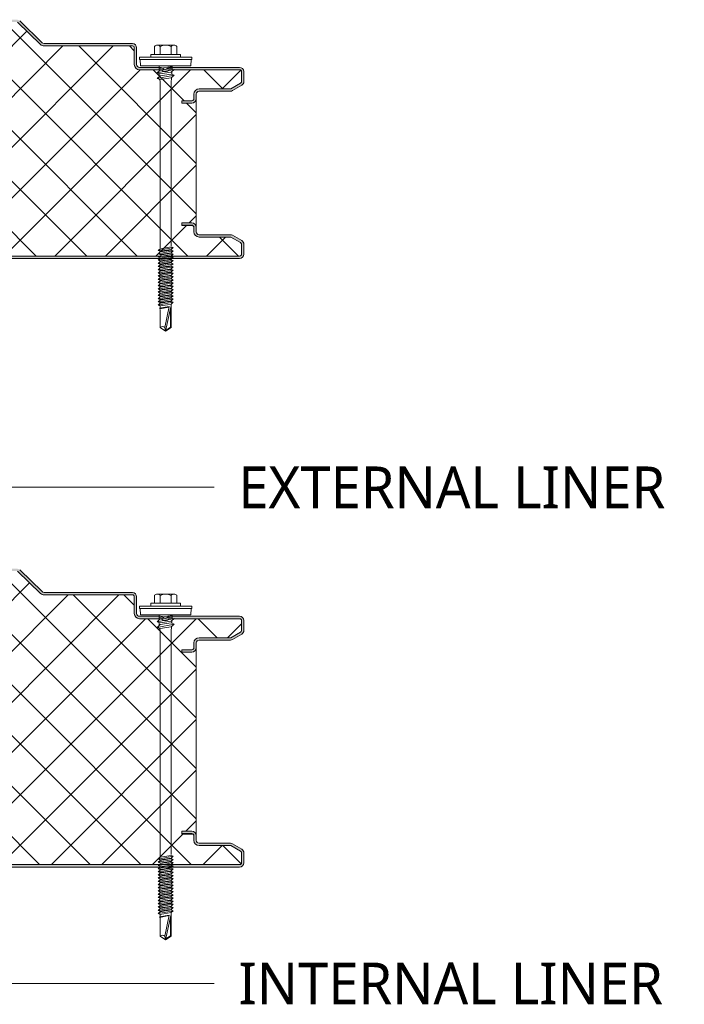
# Model space of a CAD drawing. Header units: millimetres. Extents: x 4895 to 13107, y -1689 to 6634.
# Tile 6 of 9: x 5941 to 6220, y 5830 to 6243. Entities that reach past the tile are written whole.
import ezdxf

# ---------------------------------------------------------------- set-up
doc = ezdxf.new("R2010")
doc.units = ezdxf.units.MM
doc.layers.add('A-DETL-GENF', color=92, linetype='Continuous', lineweight=13)
doc.layers.add('G-ANNO-TEXT', color=231, linetype='Continuous', lineweight=9)
doc.styles.add('Yu Gothic_1', font='Yu Gothic.ttf', dxfattribs={"height": 17.5})

# ---------------------------------------------------------------- blocks, each defined once
blk = doc.blocks.new('HFX 1000 - FINELINE - FLAT - HFX 1000 100mm - FINELINE - FLAT-4474040-JOINT 10')
at = {"layer": 'A-DETL-GENF'}
h = blk.add_hatch(color=256, dxfattribs=at)
h.paths.add_polyline_path([(996.2, 0), (996.67, 0.06), (997.1, 0.24), (997.48, 0.53), (997.81, 1.03), (997.94, 1.33), (998, 1.8), (998, 5.96), (997.9, 6.53), (997.76, 6.86), (997.48, 7.23), (997, 7.58), (993.22, 9.76), (992.72, 9.95), (992.32, 10), (978.89, 10.04), (978.6, 10.16), (978.35, 10.35), (978.1, 10.75), (978.04, 10.89), (978, 11.2), (977.95, 13.59), (977.88, 13.8), (977.76, 14.1), (977.48, 14.47), (977.1, 14.76), (976.67, 14.94), (976.2, 15), (972, 15), (972, 14), (976.41, 13.97), (976.77, 13.76), (976.98, 13.41), (977, 13.06), (977, 11.18), (977.08, 10.63), (977.37, 10.01), (977.65, 9.64), (978.1, 9.29), (978.63, 9.07), (979.2, 9), (992.54, 9), (996.77, 6.53), (996.98, 6.17), (997, 5.96), (996.98, 1.59), (996.77, 1.23), (996.41, 1.03), (996.2, 1), (1.59, 1.03), (1.23, 1.23), (1.03, 1.59), (1, 1.8), (1, 9.3), (0.87, 10.01), (0.71, 10.4), (0.36, 10.86), (-0.1, 11.21), (-0.63, 11.43), (-1.2, 11.5), (-20.41, 11.53), (-20.77, 11.73), (-20.97, 12.09), (-21, 12.3), (-20.97, 13.41), (-20.77, 13.77), (-20.41, 13.97), (-20.2, 14), (-16, 14), (-16, 15), (-20.41, 14.97), (-20.67, 14.94), (-21.1, 14.76), (-21.47, 14.47), (-21.76, 14.1), (-21.94, 13.67), (-22, 13.2), (-21.99, 12.21), (-21.9, 11.73), (-21.76, 11.4), (-21.47, 11.03), (-21, 10.7), (-20.67, 10.56), (-20.2, 10.5), (-0.89, 10.46), (-0.6, 10.34), (-0.24, 10.01), (-0.16, 9.9), (-0.04, 9.61), (0, 9.3), (0, 1.8), (0.1, 1.23), (0.24, 0.9), (0.53, 0.53), (1, 0.2), (1.33, 0.06), (1.8, 0), (992.72, 0)])
h.paths.add_polyline_path([(972, 65.19), (976.2, 65.19), (976.67, 65.26), (977.1, 65.44), (977.48, 65.72), (977.81, 66.22), (977.94, 66.53), (978, 66.99), (978.04, 69.31), (978.16, 69.59), (978.35, 69.84), (978.63, 70.05), (978.89, 70.15), (979.2, 70.19), (992.72, 70.25), (992.79, 70.26), (993.22, 70.44), (997.1, 72.67), (997.48, 72.96), (997.76, 73.33), (997.94, 73.77), (998, 74.62), (997.99, 78.51), (997.9, 78.96), (997.76, 79.29), (997.48, 79.67), (997, 79.99), (996.6, 80.14), (996.04, 80.19), (966.7, 80.16), (966.36, 80.06), (965.76, 79.67), (965.38, 79.4), (964.92, 79.33), (964.48, 79.48), (963.68, 80.04), (963.32, 80.16), (962.95, 80.19), (953.89, 80.24), (953.6, 80.36), (953.35, 80.55), (953.1, 80.94), (953.04, 81.08), (953, 81.39), (953, 88.39), (952.94, 88.86), (952.76, 89.29), (952.48, 89.67), (952, 89.99), (951.67, 90.13), (951.2, 90.19), (913.85, 90.23), (913.56, 90.35), (913.07, 90.77), (903.92, 99.68), (903.44, 100.01), (903.12, 100.14), (902.66, 100.19), (890.18, 100.14), (889.72, 99.97), (888.16, 99.19), (867.16, 99.19), (865.15, 100.14), (864.67, 100.19), (840.18, 100.14), (839.72, 99.97), (838.16, 99.19), (817.16, 99.19), (815.15, 100.14), (814.67, 100.19), (790.18, 100.14), (789.72, 99.97), (788.16, 99.19), (767.16, 99.19), (765.15, 100.14), (764.67, 100.19), (740.18, 100.14), (739.72, 99.97), (738.16, 99.19), (717.16, 99.19), (715.15, 100.14), (714.67, 100.19), (690.18, 100.14), (689.72, 99.97), (688.16, 99.19), (667.16, 99.19), (665.15, 100.14), (664.67, 100.19), (640.18, 100.14), (639.72, 99.97), (638.16, 99.19), (617.16, 99.19), (615.15, 100.14), (614.67, 100.19), (590.18, 100.14), (589.72, 99.97), (588.16, 99.19), (567.16, 99.19), (565.15, 100.14), (564.67, 100.19), (540.18, 100.14), (539.72, 99.97), (538.16, 99.19), (517.16, 99.19), (515.15, 100.14), (514.67, 100.19), (490.18, 100.14), (489.72, 99.97), (488.16, 99.19), (467.16, 99.19), (465.15, 100.14), (464.67, 100.19), (440.18, 100.14), (439.72, 99.97), (438.16, 99.19), (417.16, 99.19), (415.15, 100.14), (414.67, 100.19), (390.18, 100.14), (389.72, 99.97), (388.16, 99.19), (367.16, 99.19), (365.15, 100.14), (364.67, 100.19), (340.18, 100.14), (339.72, 99.97), (338.16, 99.19), (317.16, 99.19), (315.15, 100.14), (314.67, 100.19), (290.18, 100.14), (289.72, 99.97), (288.16, 99.19), (267.16, 99.19), (265.15, 100.14), (264.67, 100.19), (240.18, 100.14), (239.72, 99.97), (238.16, 99.19), (217.16, 99.19), (215.15, 100.14), (214.67, 100.19), (190.18, 100.14), (189.72, 99.97), (188.16, 99.19), (167.16, 99.19), (165.15, 100.14), (164.67, 100.19), (140.18, 100.14), (139.72, 99.97), (138.16, 99.19), (117.16, 99.19), (115.15, 100.14), (114.67, 100.19), (90.18, 100.14), (89.72, 99.97), (88.16, 99.19), (67.16, 99.19), (65.15, 100.14), (64.67, 100.19), (40.18, 100.14), (39.72, 99.97), (38.16, 99.19), (17.16, 99.19), (15.15, 100.14), (14.67, 100.19), (-9.82, 100.14), (-10.28, 99.97), (-11.84, 99.19), (-32.84, 99.19), (-34.85, 100.14), (-35.33, 100.19), (-47.33, 100.19), (-47.79, 100.14), (-48.22, 99.96), (-48.59, 99.68), (-55.75, 92.65), (-55.91, 92.31), (-55.99, 91.93), (-55.98, 91.56), (-55.88, 91.19), (-55.7, 90.86), (-55.44, 90.58), (-55.13, 90.37), (-54.54, 90.21), (-53.99, 90.19), (-26.2, 90.15), (-0.56, 82.27), (-0.33, 82.09), (-0.15, 81.85), (-0.04, 81.56), (0, 81.26), (-0.04, 71.08), (-0.16, 70.79), (-0.35, 70.55), (-0.6, 70.36), (-0.89, 70.24), (-1.2, 70.19), (-20.2, 70.19), (-20.67, 70.13), (-21.1, 69.95), (-21.47, 69.67), (-21.76, 69.29), (-21.94, 68.86), (-22, 68.39), (-22, 66.99), (-21.94, 66.53), (-21.76, 66.09), (-21.47, 65.72), (-21.1, 65.44), (-20.67, 65.26), (-20.2, 65.19), (-16, 65.19), (-16, 66.19), (-20.41, 66.22), (-20.77, 66.43), (-20.97, 66.79), (-21, 66.99), (-20.97, 68.6), (-20.77, 68.96), (-20.41, 69.17), (-20.2, 69.19), (-1.2, 69.19), (-0.63, 69.27), (-0.1, 69.49), (0.48, 70.01), (0.71, 70.29), (0.93, 70.83), (1, 71.39), (1, 81.26), (0.93, 81.83), (0.71, 82.36), (0.39, 82.79), (-0.05, 83.14), (-0.56, 83.37), (-26.2, 91.19), (-54.54, 91.21), (-54.82, 91.37), (-54.97, 91.62), (-54.99, 91.87), (-54.88, 92.14), (-54.67, 92.37), (-47.66, 99.19), (-35.07, 99.19), (-33.07, 98.19), (-11.6, 98.19), (-9.6, 99.19), (14.93, 99.19), (16.93, 98.19), (38.4, 98.19), (40.4, 99.19), (64.93, 99.19), (66.93, 98.19), (88.4, 98.19), (90.4, 99.19), (114.93, 99.19), (116.93, 98.19), (138.4, 98.19), (140.4, 99.19), (164.93, 99.19), (166.93, 98.19), (188.4, 98.19), (190.4, 99.19), (214.93, 99.19), (216.93, 98.19), (238.4, 98.19), (240.4, 99.19), (264.93, 99.19), (266.93, 98.19), (288.4, 98.19), (290.4, 99.19), (314.93, 99.19), (316.93, 98.19), (338.4, 98.19), (340.4, 99.19), (364.93, 99.19), (366.93, 98.19), (388.4, 98.19), (390.4, 99.19), (414.93, 99.19), (416.93, 98.19), (438.4, 98.19), (440.4, 99.19), (464.93, 99.19), (466.93, 98.19), (488.4, 98.19), (490.4, 99.19), (514.93, 99.19), (516.93, 98.19), (538.4, 98.19), (540.4, 99.19), (564.93, 99.19), (566.93, 98.19), (588.4, 98.19), (590.4, 99.19), (614.93, 99.19), (616.93, 98.19), (638.4, 98.19), (640.4, 99.19), (664.93, 99.19), (666.93, 98.19), (688.4, 98.19), (690.4, 99.19), (714.93, 99.19), (716.93, 98.19), (738.4, 98.19), (740.4, 99.19), (764.93, 99.19), (766.93, 98.19), (788.4, 98.19), (790.4, 99.19), (814.93, 99.19), (816.93, 98.19), (838.4, 98.19), (840.4, 99.19), (864.93, 99.19), (866.93, 98.19), (888.4, 98.19), (890.4, 99.19), (902.99, 99.19), (912.62, 89.82), (913.07, 89.48), (913.59, 89.27), (914.58, 89.19), (951.41, 89.17), (951.77, 88.96), (951.98, 88.6), (952, 88.39), (952, 81.39), (952.08, 80.83), (952.3, 80.29), (952.65, 79.84), (953.1, 79.49), (953.63, 79.27), (954.2, 79.19), (963.35, 79.19), (963.67, 78.83), (964.07, 78.56), (964.52, 78.39), (965, 78.33), (965.66, 78.45), (965.93, 78.56), (966.33, 78.83), (966.65, 79.19), (996.41, 79.17), (996.77, 78.96), (996.98, 78.6), (997, 78.39), (996.98, 74.03), (996.77, 73.67), (996.6, 73.54), (992.54, 71.19), (979.2, 71.19), (978.63, 71.12), (978.1, 70.9), (977.65, 70.55), (977.26, 70.01), (977.08, 69.56), (977, 68.99), (976.98, 66.79), (976.77, 66.43), (976.41, 66.22), (976.2, 66.19), (972, 66.19), (972, 65.26)])
h = blk.add_hatch(dxfattribs=at)
h.set_pattern_fill('FP_3', color=256, style=0, pattern_type=2)
h.set_pattern_definition([(45, (-5036.852, -6142.679), (-10.606602, 10.606602), []), (135, (-5036.852, -6142.679), (-10.606602, -10.606602), [])])
h.paths.add_polyline_path([(1.8, 1), (996.41, 1.03), (996.77, 1.23), (996.9, 1.4), (997, 1.8), (997, 5.96), (996.9, 6.36), (996.6, 6.65), (992.54, 9), (979.2, 9), (978.63, 9.07), (978.1, 9.29), (977.65, 9.64), (977.3, 10.1), (977.08, 10.63), (977, 11.2), (977, 13.07), (976.87, 13.44), (976.58, 13.71), (976.2, 13.8), (972, 13.8), (972, 15), (976.2, 15), (976.67, 14.94), (977.1, 14.76), (977.48, 14.47), (977.76, 14.1), (977.94, 13.67), (978, 13.2), (978, 66.99), (977.94, 66.53), (977.76, 66.09), (977.48, 65.72), (977.1, 65.44), (976.67, 65.26), (976.2, 65.19), (972, 65.19), (972, 66.19), (976.41, 66.22), (976.77, 66.43), (976.9, 66.59), (977, 66.99), (977, 68.99), (977.08, 69.56), (977.3, 70.09), (977.65, 70.55), (978.1, 70.9), (978.63, 71.12), (979.2, 71.19), (992.54, 71.19), (996.77, 73.67), (996.9, 73.83), (997, 74.23), (997, 78.39), (996.9, 78.79), (996.6, 79.09), (996.2, 79.19), (966.65, 79.19), (966.33, 78.83), (965.93, 78.56), (965.48, 78.39), (965, 78.33), (964.52, 78.39), (964.07, 78.56), (963.67, 78.83), (963.35, 79.19), (954.2, 79.19), (953.63, 79.27), (953.1, 79.49), (952.65, 79.84), (952.3, 80.29), (952.08, 80.83), (952, 81.39), (952, 88.39), (951.9, 88.79), (951.6, 89.09), (951.2, 89.19), (914.15, 89.19), (913.59, 89.27), (913.07, 89.48), (912.62, 89.82), (902.99, 99.19), (890.4, 99.19), (888.4, 98.19), (866.93, 98.19), (864.93, 99.19), (840.4, 99.19), (838.4, 98.19), (816.93, 98.19), (814.93, 99.19), (790.4, 99.19), (788.4, 98.19), (766.93, 98.19), (764.93, 99.19), (740.4, 99.19), (738.4, 98.19), (716.93, 98.19), (714.93, 99.19), (690.4, 99.19), (688.4, 98.19), (666.93, 98.19), (664.93, 99.19), (640.4, 99.19), (638.4, 98.19), (616.93, 98.19), (614.93, 99.19), (590.4, 99.19), (588.4, 98.19), (566.93, 98.19), (564.93, 99.19), (540.4, 99.19), (538.4, 98.19), (516.93, 98.19), (514.93, 99.19), (490.4, 99.19), (488.4, 98.19), (466.93, 98.19), (464.93, 99.19), (440.4, 99.19), (438.4, 98.19), (416.93, 98.19), (414.93, 99.19), (390.4, 99.19), (388.4, 98.19), (366.93, 98.19), (364.93, 99.19), (340.4, 99.19), (338.4, 98.19), (316.93, 98.19), (314.93, 99.19), (290.4, 99.19), (288.4, 98.19), (266.93, 98.19), (264.93, 99.19), (240.4, 99.19), (238.4, 98.19), (216.93, 98.19), (214.93, 99.19), (190.4, 99.19), (188.4, 98.19), (166.93, 98.19), (164.93, 99.19), (140.4, 99.19), (138.4, 98.19), (116.93, 98.19), (114.93, 99.19), (90.4, 99.19), (88.4, 98.19), (66.93, 98.19), (64.93, 99.19), (40.4, 99.19), (38.4, 98.19), (16.93, 98.19), (14.93, 99.19), (-9.6, 99.19), (-11.6, 98.19), (-33.07, 98.19), (-35.07, 99.19), (-47.66, 99.19), (-54.91, 92.11), (-54.97, 91.99), (-54.95, 91.57), (-54.79, 91.34), (-54.54, 91.21), (-54.4, 91.19), (-26.2, 91.19), (-0.56, 83.37), (-0.05, 83.14), (0.39, 82.79), (0.72, 82.34), (0.93, 81.82), (1, 81.26), (1, 71.39), (0.93, 70.83), (0.71, 70.29), (0.36, 69.84), (-0.1, 69.49), (-0.63, 69.27), (-1.2, 69.19), (-20.41, 69.17), (-20.77, 68.96), (-20.89, 68.79), (-21, 68.39), (-21, 66.99), (-20.89, 66.59), (-20.6, 66.3), (-20.2, 66.19), (-16, 66.19), (-16, 65.19), (-20.2, 65.19), (-20.67, 65.26), (-21.1, 65.44), (-21.47, 65.72), (-21.76, 66.09), (-21.94, 66.53), (-22, 66.99), (-22, 13.2), (-21.94, 13.67), (-21.76, 14.1), (-21.47, 14.47), (-21.1, 14.76), (-20.67, 14.94), (-20.2, 15), (-16, 15), (-16, 14), (-20.41, 13.97), (-20.77, 13.77), (-20.89, 13.6), (-21, 13.2), (-21, 12.3), (-20.89, 11.9), (-20.6, 11.61), (-20.2, 11.5), (-1.2, 11.5), (-0.63, 11.43), (-0.1, 11.21), (0.36, 10.86), (0.71, 10.4), (0.93, 9.87), (1, 9.3), (1, 1.8), (1.11, 1.4), (1.4, 1.11), (1.59, 1.03)])
for p, q in [((912.62, 89.82), (902.99, 99.19)), ((913.31, 90.53), (903.92, 99.68)), ((951.2, 90.19), (914.15, 90.19)), ((951.2, 89.19), (914.15, 89.19)), ((952, 81.39), (952, 88.39)), ((953, 81.39), (953, 88.39)), ((960.52, 88.99), (960.52, 85.66)), ((961.68, 89.51), (968.64, 89.51)), ((962.84, 88.99), (962.84, 85.66)), ((967.48, 88.99), (967.48, 85.66)), ((969.8, 88.99), (969.8, 85.66)), ((976.16, 84.51), (954.16, 84.51)), ((954.16, 84.51), (954.16, 83.51)), ((954.16, 83.51), (976.16, 83.51)), ((954.41, 83.51), (954.63, 80.82)), ((971.41, 85.66), (958.91, 85.66)), ((958.91, 85.66), (958.91, 84.51)), ((971.41, 84.51), (971.41, 85.66)), ((975.69, 80.82), (975.91, 83.51)), ((976.16, 83.51), (976.16, 84.51)), ((962.95, 80.19), (954.2, 80.19)), ((963.35, 79.19), (954.2, 79.19)), ((975.69, 80.82), (954.63, 80.82)), ((961.55, 77.89), (968.77, 79.3)), ((962.91, 79.07), (961.55, 77.89)), ((962.47, 80.82), (962.47, 78.69)), ((967.86, 80.56), (962.47, 79.73)), ((967.86, 79.83), (962.91, 79.07)), ((996.2, 79.19), (966.65, 79.19)), ((996.2, 80.19), (967.05, 80.19)), ((968.77, 79.3), (967.41, 78.12)), ((967.86, 80.82), (967.86, 79.12)), ((962.91, 77.43), (961.55, 77.89)), ((961.55, 75.52), (968.77, 76.92)), ((962.91, 76.7), (961.55, 75.52)), ((961.55, 75.52), (962.91, 75.05)), ((962.47, 77.58), (962.47, 76.32)), ((962.6, 75.16), (962.92, 74.43)), ((967.41, 78.12), (962.91, 77.43)), ((967.41, 77.39), (962.91, 76.7)), ((962.91, 75.05), (967.41, 75.74)), ((962.92, 74.43), (962.92, 4.43)), ((968.77, 76.92), (967.41, 77.39)), ((967.41, 75.74), (968.77, 76.92)), ((967.42, 74.47), (967.79, 76.08)), ((967.42, 5.25), (967.42, 74.47)), ((967.77, 78.43), (967.77, 77.26)), ((997, 74.23), (997, 78.39)), ((998, 74.23), (998, 78.39)), ((979.2, 71.19), (992.54, 71.19)), ((992.54, 71.19), (996.6, 73.54)), ((993.22, 70.44), (997.1, 72.67)), ((972, 65.19), (972, 66.19)), ((972, 66.19), (976.2, 66.19)), ((977, 66.99), (977, 68.99)), ((978, 66.99), (978, 68.99)), ((978, 13.2), (978, 66.99)), ((979.2, 70.19), (992.32, 70.19)), ((976.2, 65.19), (972, 65.19)), ((972, 13.8), (972, 15)), ((972, 15), (976.2, 15)), ((972, 14), (976.2, 14)), ((976.2, 13.8), (972, 13.8)), ((977, 13.2), (977, 13.07)), ((977, 11.2), (977, 13.07)), ((978, 11.2), (978, 13.2)), ((992.32, 10), (979.2, 10)), ((992.54, 9), (979.2, 9)), ((996.6, 6.65), (992.54, 9)), ((997.1, 7.52), (993.22, 9.76)), ((962.01, 3.34), (968.31, 4.56)), ((962.91, 4.12), (967.41, 4.87)), ((968.31, 4.56), (967.41, 4.87)), ((968.31, 4.56), (967.41, 3.78)), ((997, 1.8), (997, 5.96)), ((998, 1.8), (998, 5.96)), ((1.8, 1), (996.2, 1)), ((1.8, 0), (996.2, 0)), ((962.91, 4.12), (962.01, 3.34)), ((962.01, 3.34), (962.91, 3.03)), ((962.01, 1.99), (968.31, 3.22)), ((962.91, 2.77), (962.01, 1.99)), ((962.01, 1.99), (962.91, 1.68)), ((962.01, 0.65), (963.11, 0.86)), ((962.01, 0.65), (962.91, 0.34)), ((962.91, 0.08), (962.01, -0.7)), ((962.4, 0.72), (962.99, 1.19)), ((962.91, 3.03), (967.41, 3.78)), ((967.41, 3.53), (962.91, 2.77)), ((967.41, 2.44), (962.91, 1.68)), ((967.41, 2.18), (962.91, 1.43)), ((962.91, 0.08), (963.76, 0.22)), ((962.92, 0.82), (968.31, 1.87)), ((963.76, 0.22), (967.41, 0.83)), ((968.31, 0.52), (964.26, -0.26)), ((968.31, 0.52), (967.18, 0.91)), ((968.31, 1.87), (967.24, 0.81)), ((968.31, 3.22), (967.41, 3.53)), ((968.31, 3.22), (967.41, 2.44)), ((968.31, 1.87), (967.41, 2.18)), ((968.31, 0.52), (967.41, -0.26)), ((964.26, -0.26), (962.01, -0.7)), ((962.01, -0.7), (962.91, -1.01)), ((962.91, -1.27), (962.01, -2.05)), ((962.01, -2.05), (965.4, -1.39)), ((962.01, -2.05), (962.91, -2.36)), ((962.01, -3.39), (966.55, -2.51)), ((962.91, -2.61), (962.01, -3.39)), ((962.01, -3.39), (962.91, -3.7)), ((962.91, -3.96), (962.01, -4.74)), ((962.01, -4.74), (965.4, -4.08)), ((962.91, -1.01), (964.71, -0.71)), ((964.93, -0.93), (962.91, -1.27)), ((965.88, -1.86), (962.91, -2.36)), ((966.11, -2.08), (962.91, -2.61)), ((962.91, -3.7), (967.06, -3.01)), ((964.93, -3.62), (962.91, -3.96)), ((964.71, -0.71), (967.41, -0.26)), ((967.41, -0.51), (965.25, -0.87)), ((967.41, -3.21), (965.25, -3.57)), ((965.4, -1.39), (968.31, -0.82)), ((965.4, -4.08), (968.31, -3.52)), ((967.41, -1.6), (965.88, -1.86)), ((967.41, -1.86), (966.11, -2.08)), ((966.55, -2.51), (968.31, -2.17)), ((968.31, -2.17), (967.38, -2.96)), ((968.31, -0.82), (967.41, -0.51)), ((968.31, -0.82), (967.41, -1.6)), ((968.31, -2.17), (967.41, -1.86)), ((968.31, -3.52), (967.41, -3.21)), ((968.31, -3.52), (967.41, -4.3)), ((962.01, -4.74), (962.91, -5.05)), ((962.91, -5.31), (962.01, -6.09)), ((962.01, -6.09), (965.4, -5.43)), ((962.01, -6.09), (962.91, -6.4)), ((962.91, -6.65), (962.01, -7.43)), ((962.01, -7.43), (965.4, -6.77)), ((962.01, -7.43), (962.91, -7.74)), ((962.91, -8), (962.01, -8.78)), ((962.01, -8.78), (965.4, -8.12)), ((965.88, -4.55), (962.91, -5.05)), ((964.93, -4.97), (962.91, -5.31)), ((965.88, -5.9), (962.91, -6.4)), ((964.93, -6.31), (962.91, -6.65)), ((965.88, -7.25), (962.91, -7.74)), ((964.93, -7.66), (962.91, -8)), ((967.41, -4.56), (965.25, -4.92)), ((967.41, -5.9), (965.25, -6.26)), ((967.41, -7.25), (965.25, -7.61)), ((965.4, -5.43), (968.31, -4.87)), ((965.4, -6.77), (968.31, -6.21)), ((965.4, -8.12), (968.31, -7.56)), ((967.41, -4.3), (965.88, -4.55)), ((967.41, -5.65), (965.88, -5.9)), ((967.41, -6.99), (965.88, -7.25)), ((968.31, -4.87), (967.41, -4.56)), ((968.31, -4.87), (967.41, -5.65)), ((968.31, -6.21), (967.41, -5.9)), ((968.31, -6.21), (967.41, -6.99)), ((968.31, -7.56), (967.41, -7.25)), ((968.31, -7.56), (967.41, -8.34)), ((962.01, -8.78), (962.91, -9.09)), ((962.91, -9.35), (962.01, -10.13)), ((962.01, -10.13), (965.4, -9.47)), ((962.01, -10.13), (962.91, -10.44)), ((962.91, -10.69), (962.01, -11.47)), ((962.01, -11.47), (965.4, -10.81)), ((962.01, -11.47), (962.91, -11.78)), ((962.91, -12.04), (962.01, -12.82)), ((962.01, -12.82), (965.4, -12.16)), ((965.88, -8.59), (962.91, -9.09)), ((964.93, -9.01), (962.91, -9.35)), ((965.88, -9.94), (962.91, -10.44)), ((964.93, -10.35), (962.91, -10.69)), ((965.88, -11.29), (962.91, -11.78)), ((964.93, -11.7), (962.91, -12.04)), ((967.41, -8.59), (965.25, -8.95)), ((967.41, -9.94), (965.25, -10.3)), ((967.41, -11.29), (965.25, -11.65)), ((965.4, -9.47), (968.31, -8.9)), ((965.4, -10.81), (968.31, -10.25)), ((965.4, -12.16), (968.31, -11.6)), ((967.41, -8.34), (965.88, -8.59)), ((967.41, -9.68), (965.88, -9.94)), ((967.41, -11.03), (965.88, -11.29)), ((967.41, -12.38), (965.88, -12.63)), ((968.31, -8.9), (967.41, -8.59)), ((968.31, -8.9), (967.41, -9.68)), ((968.31, -10.25), (967.41, -9.94)), ((968.31, -10.25), (967.41, -11.03)), ((968.31, -11.6), (967.41, -11.29)), ((968.31, -11.6), (967.41, -12.38)), ((962.01, -12.82), (962.91, -13.13)), ((962.91, -13.39), (962.01, -14.17)), ((962.01, -14.17), (965.4, -13.51)), ((962.01, -14.17), (962.91, -14.48)), ((962.91, -14.73), (962.01, -15.51)), ((962.01, -15.51), (965.4, -14.85)), ((962.01, -15.51), (962.91, -15.82)), ((962.91, -16.08), (962.01, -16.86)), ((962.01, -16.86), (965.4, -16.2)), ((965.88, -12.63), (962.91, -13.13)), ((964.93, -13.05), (962.91, -13.39)), ((965.88, -13.98), (962.91, -14.48)), ((964.93, -14.39), (962.91, -14.73)), ((965.88, -15.33), (962.91, -15.82)), ((964.93, -15.74), (962.91, -16.08)), ((967.41, -12.63), (965.25, -12.99)), ((967.41, -13.98), (965.25, -14.34)), ((967.41, -15.33), (965.25, -15.69)), ((965.4, -13.51), (968.31, -12.94)), ((965.4, -14.85), (968.31, -14.29)), ((965.4, -16.2), (968.31, -15.64)), ((967.41, -13.72), (965.88, -13.98)), ((967.41, -15.07), (965.88, -15.33)), ((967.41, -16.42), (965.88, -16.67)), ((968.31, -12.94), (967.41, -12.63)), ((968.31, -12.94), (967.41, -13.72)), ((968.31, -14.29), (967.41, -13.98)), ((968.31, -14.29), (967.41, -15.07)), ((968.31, -15.64), (967.41, -15.33)), ((968.31, -15.64), (967.41, -16.42)), ((962.01, -16.86), (962.91, -17.17)), ((962.91, -17.43), (962.01, -18.21)), ((962.01, -18.21), (965.4, -17.55)), ((962.01, -18.21), (962.91, -18.52)), ((962.91, -18.77), (962.01, -19.55)), ((962.01, -19.55), (965.4, -18.89)), ((962.01, -19.55), (962.91, -19.86)), ((966.65, -20.13), (962.52, -20.86)), ((962.58, -21.18), (966.59, -20.4)), ((965.88, -16.67), (962.91, -17.17)), ((964.93, -17.09), (962.91, -17.43)), ((965.88, -18.02), (962.91, -18.52)), ((964.93, -18.43), (962.91, -18.77)), ((965.88, -19.37), (962.91, -19.86)), ((962.91, -19.86), (962.91, -20.79)), ((964.82, -28.95), (966.65, -20.13)), ((967.29, -20.27), (965.16, -30.52)), ((967.41, -16.67), (965.25, -17.03)), ((967.41, -18.02), (965.25, -18.38)), ((965.4, -17.55), (968.31, -16.98)), ((965.4, -18.89), (968.31, -18.33)), ((967.41, -17.76), (965.88, -18.02)), ((967.41, -19.11), (965.88, -19.37)), ((968.31, -16.98), (967.41, -16.67)), ((968.31, -16.98), (967.41, -17.76)), ((968.31, -18.33), (967.41, -18.02)), ((968.31, -18.33), (967.41, -19.11)), ((967.41, -28.95), (967.41, -19.11)), ((962.91, -21.38), (962.91, -28.95)), ((967.15, -20.95), (967.15, -28.81)), ((967.15, -28.81), (965.24, -30.15)), ((962.91, -28.95), (965.16, -30.52)), ((965.16, -30.52), (964.82, -28.95)), ((965.16, -30.52), (967.41, -28.95))]:
    blk.add_line(p, q, dxfattribs=at)
for centre, radius, start, end in [((914.15, 91.39), 2.2, 225.7585, 270), ((914.15, 91.39), 1.2, 225.7585, 270), ((951.2, 88.39), 1.8, 0, 90), ((951.2, 88.39), 0.8, 360, 90), ((951.2, 88.39), 0.8, 0, 30), ((961.68, 87.97), 1.54, 41.3319, 138.6681), ((965.16, 84.12), 5.39, 64.5175, 115.4825), ((968.64, 87.97), 1.54, 41.3319, 138.6681), ((954.2, 81.39), 2.2, 180, 270), ((954.2, 81.39), 1.2, 180, 270), ((962.95, 78.39), 1.8, 42.5365, 90), ((965, 80.33), 2, 214.5, 325.5), ((965, 80.33), 1, 224.7568, 319.1779), ((967.05, 78.39), 1.8, 90, 135.2599), ((996.2, 78.39), 1.8, 0, 90), ((996.2, 78.39), 0.8, 360, 90), ((996.2, 78.39), 0.8, 0, 30), ((979.2, 68.99), 2.2, 90, 180), ((992.32, 71.99), 1.8, 270, 300), ((996.2, 74.23), 0.8, 300, 0), ((996.2, 74.23), 0.8, 330, 360), ((996.2, 74.23), 1.8, 300, 0), ((976.2, 66.99), 1.8, 270, 360), ((976.2, 66.99), 0.8, 270, 360), ((976.2, 66.99), 0.8, 330, 360), ((979.2, 68.99), 1.2, 90, 180), ((976.2, 13.2), 1.8, 0, 90), ((976.2, 13.2), 0.8, 360, 90), ((976.2, 13), 0.8, 4.7467, 90), ((979.2, 11.2), 2.2, 180, 270), ((979.2, 11.2), 1.2, 180, 270), ((992.32, 8.2), 1.8, 60, 90), ((996.2, 5.96), 0.8, 360, 60), ((996.2, 5.96), 0.8, 360, 30), ((996.2, 5.96), 1.8, 360, 60), ((996.2, 1.8), 1.8, 270, 0), ((996.2, 1.8), 0.8, 270, 360), ((996.2, 1.8), 0.8, 330, 0), ((963.86, -29.98), 1.41, 47.2756, 132.7244)]:
    blk.add_arc(centre, radius, start, end, dxfattribs=at)
blk = doc.blocks.new('HFX 1000 - FINELINE - FLAT - HFX 1000 125mm - FINELINE - FLAT-4474042-JOINT 10')
at = {"layer": 'A-DETL-GENF'}
h = blk.add_hatch(color=256, dxfattribs=at)
h.paths.add_polyline_path([(996.2, 0), (996.67, 0.06), (997.1, 0.24), (997.48, 0.53), (997.81, 1.03), (997.94, 1.33), (998, 1.8), (998, 5.96), (997.9, 6.53), (997.76, 6.86), (997.48, 7.23), (997, 7.58), (993.22, 9.76), (992.72, 9.95), (992.32, 10), (978.89, 10.04), (978.6, 10.16), (978.35, 10.35), (978.1, 10.75), (978.04, 10.89), (978, 11.2), (977.95, 13.59), (977.88, 13.8), (977.76, 14.1), (977.48, 14.47), (977.1, 14.76), (976.67, 14.94), (976.2, 15), (972, 15), (972, 14), (976.41, 13.97), (976.77, 13.76), (976.98, 13.41), (977, 13.06), (977, 11.18), (977.08, 10.63), (977.3, 10.1), (977.65, 9.64), (978.1, 9.29), (978.63, 9.07), (979.2, 9), (992.54, 9), (996.77, 6.53), (996.98, 6.17), (997, 5.96), (996.98, 1.59), (996.77, 1.23), (996.41, 1.03), (996.2, 1), (1.59, 1.03), (1.23, 1.23), (1.03, 1.59), (1, 1.8), (1, 9.3), (0.93, 9.87), (0.71, 10.4), (0.36, 10.86), (-0.1, 11.21), (-0.63, 11.43), (-1.2, 11.5), (-20.41, 11.53), (-20.77, 11.73), (-20.97, 12.09), (-21, 12.3), (-20.97, 13.41), (-20.77, 13.77), (-20.41, 13.97), (-20.2, 14), (-16, 14), (-16, 15), (-20.41, 14.97), (-20.67, 14.94), (-21.1, 14.76), (-21.47, 14.47), (-21.76, 14.1), (-21.94, 13.67), (-22, 13.2), (-21.99, 12.21), (-21.9, 11.73), (-21.76, 11.4), (-21.47, 11.03), (-21, 10.7), (-20.67, 10.56), (-20.2, 10.5), (-0.89, 10.46), (-0.55, 10.3), (-0.35, 10.15), (-0.16, 9.9), (-0.04, 9.61), (0, 9.3), (0, 1.8), (0.1, 1.23), (0.24, 0.9), (0.53, 0.53), (1, 0.2), (1.33, 0.06), (1.8, 0), (992.72, 0)])
h.paths.add_polyline_path([(972, 90.19), (976.2, 90.19), (976.67, 90.26), (977.1, 90.44), (977.48, 90.72), (977.81, 91.22), (977.94, 91.53), (978, 91.99), (978.04, 94.31), (978.16, 94.59), (978.35, 94.84), (978.63, 95.05), (978.89, 95.15), (979.2, 95.19), (992.72, 95.25), (992.79, 95.26), (993.22, 95.44), (997.1, 97.67), (997.48, 97.96), (997.76, 98.33), (997.94, 98.77), (998, 99.62), (997.99, 103.51), (997.9, 103.96), (997.76, 104.29), (997.48, 104.67), (997, 104.99), (996.6, 105.14), (996.04, 105.19), (966.65, 105.14), (966.33, 105.04), (965.76, 104.67), (965.38, 104.4), (964.92, 104.33), (964.48, 104.48), (963.67, 105.04), (963.32, 105.16), (962.95, 105.19), (953.89, 105.24), (953.6, 105.36), (953.35, 105.55), (953.1, 105.94), (953.04, 106.08), (953, 106.39), (953, 113.39), (952.9, 113.96), (952.65, 114.44), (952.48, 114.67), (952, 114.99), (951.67, 115.13), (951.2, 115.19), (913.85, 115.23), (913.56, 115.35), (913.07, 115.77), (903.92, 124.68), (903.55, 124.96), (902.99, 125.15), (902.66, 125.19), (890.18, 125.14), (889.72, 124.97), (888.16, 124.19), (867.16, 124.19), (865.15, 125.14), (864.67, 125.19), (840.18, 125.14), (839.72, 124.97), (838.16, 124.19), (817.16, 124.19), (815.15, 125.14), (814.67, 125.19), (790.18, 125.14), (789.72, 124.97), (788.16, 124.19), (767.16, 124.19), (765.15, 125.14), (764.67, 125.19), (740.18, 125.14), (739.72, 124.97), (738.16, 124.19), (717.16, 124.19), (715.15, 125.14), (714.67, 125.19), (690.18, 125.14), (689.72, 124.97), (688.16, 124.19), (667.16, 124.19), (665.15, 125.14), (664.67, 125.19), (640.18, 125.14), (639.72, 124.97), (638.16, 124.19), (617.16, 124.19), (615.15, 125.14), (614.67, 125.19), (590.18, 125.14), (589.72, 124.97), (588.16, 124.19), (567.16, 124.19), (565.15, 125.14), (564.67, 125.19), (540.18, 125.14), (539.72, 124.97), (538.16, 124.19), (517.16, 124.19), (515.15, 125.14), (514.67, 125.19), (490.18, 125.14), (489.72, 124.97), (488.16, 124.19), (467.16, 124.19), (465.15, 125.14), (464.67, 125.19), (440.18, 125.14), (439.72, 124.97), (438.16, 124.19), (417.16, 124.19), (415.15, 125.14), (414.67, 125.19), (390.18, 125.14), (389.72, 124.97), (388.16, 124.19), (367.16, 124.19), (365.15, 125.14), (364.67, 125.19), (340.18, 125.14), (339.72, 124.97), (338.16, 124.19), (317.16, 124.19), (315.15, 125.14), (314.67, 125.19), (290.18, 125.14), (289.72, 124.97), (288.16, 124.19), (267.16, 124.19), (265.15, 125.14), (264.67, 125.19), (240.18, 125.14), (239.72, 124.97), (238.16, 124.19), (217.16, 124.19), (215.15, 125.14), (214.67, 125.19), (190.18, 125.14), (189.72, 124.97), (188.16, 124.19), (167.16, 124.19), (165.15, 125.14), (164.67, 125.19), (140.18, 125.14), (139.72, 124.97), (138.16, 124.19), (117.16, 124.19), (115.15, 125.14), (114.67, 125.19), (90.18, 125.14), (89.72, 124.97), (88.16, 124.19), (67.16, 124.19), (65.15, 125.14), (64.67, 125.19), (40.18, 125.14), (39.72, 124.97), (38.16, 124.19), (17.16, 124.19), (15.15, 125.14), (14.67, 125.19), (-9.82, 125.14), (-10.28, 124.97), (-11.84, 124.19), (-32.84, 124.19), (-34.85, 125.14), (-35.33, 125.19), (-47.66, 125.15), (-47.79, 125.14), (-48.22, 124.96), (-48.59, 124.68), (-55.75, 117.65), (-55.95, 117.11), (-55.98, 116.71), (-55.98, 116.56), (-55.88, 116.19), (-55.7, 115.86), (-55.44, 115.58), (-54.94, 115.3), (-54.77, 115.24), (-54.4, 115.19), (-26.2, 115.15), (-0.56, 107.27), (-0.33, 107.09), (-0.15, 106.85), (-0.04, 106.56), (0, 106.26), (-0.04, 96.08), (-0.16, 95.79), (-0.35, 95.55), (-0.63, 95.34), (-0.89, 95.24), (-1.2, 95.19), (-20.41, 95.17), (-20.67, 95.13), (-21.1, 94.95), (-21.47, 94.67), (-21.76, 94.29), (-21.94, 93.86), (-22, 93.39), (-22, 91.99), (-21.94, 91.53), (-21.76, 91.09), (-21.47, 90.72), (-21.1, 90.44), (-20.67, 90.26), (-20.2, 90.19), (-16, 90.19), (-16, 91.19), (-20.41, 91.22), (-20.77, 91.43), (-20.97, 91.79), (-21, 91.99), (-20.97, 93.6), (-20.77, 93.96), (-20.41, 94.17), (-20.2, 94.19), (-1.2, 94.19), (-0.63, 94.27), (-0.1, 94.49), (0.36, 94.84), (0.71, 95.29), (0.93, 95.83), (1, 96.39), (1, 106.26), (0.93, 106.82), (0.72, 107.34), (0.39, 107.79), (-0.05, 108.14), (-0.56, 108.37), (-26.2, 116.19), (-54.54, 116.21), (-54.82, 116.37), (-54.95, 116.57), (-54.99, 116.87), (-54.88, 117.14), (-54.67, 117.37), (-47.66, 124.19), (-35.07, 124.19), (-33.07, 123.19), (-11.6, 123.19), (-9.6, 124.19), (14.93, 124.19), (16.93, 123.19), (38.4, 123.19), (40.4, 124.19), (64.93, 124.19), (66.93, 123.19), (88.4, 123.19), (90.4, 124.19), (114.93, 124.19), (116.93, 123.19), (138.4, 123.19), (140.4, 124.19), (164.93, 124.19), (166.93, 123.19), (188.4, 123.19), (190.4, 124.19), (214.93, 124.19), (216.93, 123.19), (238.4, 123.19), (240.4, 124.19), (264.93, 124.19), (266.93, 123.19), (288.4, 123.19), (290.4, 124.19), (314.93, 124.19), (316.93, 123.19), (338.4, 123.19), (340.4, 124.19), (364.93, 124.19), (366.93, 123.19), (388.4, 123.19), (390.4, 124.19), (414.93, 124.19), (416.93, 123.19), (438.4, 123.19), (440.4, 124.19), (464.93, 124.19), (466.93, 123.19), (488.4, 123.19), (490.4, 124.19), (514.93, 124.19), (516.93, 123.19), (538.4, 123.19), (540.4, 124.19), (564.93, 124.19), (566.93, 123.19), (588.4, 123.19), (590.4, 124.19), (614.93, 124.19), (616.93, 123.19), (638.4, 123.19), (640.4, 124.19), (664.93, 124.19), (666.93, 123.19), (688.4, 123.19), (690.4, 124.19), (714.93, 124.19), (716.93, 123.19), (738.4, 123.19), (740.4, 124.19), (764.93, 124.19), (766.93, 123.19), (788.4, 123.19), (790.4, 124.19), (814.93, 124.19), (816.93, 123.19), (838.4, 123.19), (840.4, 124.19), (864.93, 124.19), (866.93, 123.19), (888.4, 123.19), (890.4, 124.19), (902.99, 124.19), (912.62, 114.82), (913.07, 114.48), (913.59, 114.27), (914.58, 114.19), (951.41, 114.17), (951.77, 113.96), (951.98, 113.6), (952, 113.39), (952, 106.39), (952.08, 105.83), (952.3, 105.29), (952.65, 104.84), (953.1, 104.49), (953.63, 104.27), (954.2, 104.19), (963.35, 104.19), (963.67, 103.83), (964.07, 103.56), (964.52, 103.39), (965, 103.33), (965.66, 103.45), (965.93, 103.56), (966.33, 103.83), (966.65, 104.19), (996.41, 104.17), (996.77, 103.96), (996.98, 103.6), (997, 103.39), (996.98, 99.03), (996.77, 98.67), (996.6, 98.54), (992.54, 96.19), (979.2, 96.19), (978.63, 96.12), (978.1, 95.9), (977.65, 95.55), (977.3, 95.09), (977.08, 94.56), (977, 93.99), (976.98, 91.79), (976.77, 91.43), (976.41, 91.22), (976.2, 91.19), (972, 91.19), (972, 90.26)])
h = blk.add_hatch(dxfattribs=at)
h.set_pattern_fill('FP_4', color=256, style=0, pattern_type=2)
h.set_pattern_definition([(45, (-5036.852, -5887.383), (-10.606602, 10.606602), []), (135, (-5036.852, -5887.383), (-10.606602, -10.606602), [])])
h.paths.add_polyline_path([(3.09, 1), (996.41, 1.03), (996.77, 1.23), (996.9, 1.4), (997, 1.8), (997, 5.96), (996.9, 6.36), (996.6, 6.65), (992.54, 9), (979.2, 9), (978.63, 9.07), (978.1, 9.29), (977.65, 9.64), (977.21, 10.3), (977.08, 10.63), (977, 11.2), (977, 13.07), (976.87, 13.44), (976.58, 13.71), (976.2, 13.8), (972, 13.8), (972, 15), (976.2, 15), (976.67, 14.94), (977.1, 14.76), (977.48, 14.47), (977.76, 14.1), (977.94, 13.67), (978, 13.2), (978, 91.99), (977.94, 91.53), (977.76, 91.09), (977.48, 90.72), (977.1, 90.44), (976.67, 90.26), (976.2, 90.19), (972, 90.19), (972, 91.19), (976.41, 91.22), (976.77, 91.43), (976.9, 91.59), (977, 91.99), (977, 93.99), (977.08, 94.56), (977.3, 95.09), (977.65, 95.55), (978.1, 95.9), (978.63, 96.12), (979.2, 96.19), (992.54, 96.19), (996.77, 98.67), (996.9, 98.83), (997, 99.23), (997, 103.39), (996.9, 103.79), (996.6, 104.09), (996.2, 104.19), (966.65, 104.19), (966.33, 103.83), (965.93, 103.56), (965.48, 103.39), (965, 103.33), (964.52, 103.39), (964.07, 103.56), (963.67, 103.83), (963.35, 104.19), (954.2, 104.19), (953.63, 104.27), (953.1, 104.49), (952.65, 104.84), (952.3, 105.29), (952.08, 105.83), (952, 106.39), (952, 113.39), (951.9, 113.79), (951.6, 114.09), (951.2, 114.19), (914.15, 114.19), (913.59, 114.27), (913.07, 114.48), (912.62, 114.82), (902.99, 124.19), (890.4, 124.19), (888.4, 123.19), (866.93, 123.19), (864.93, 124.19), (840.4, 124.19), (838.4, 123.19), (816.93, 123.19), (814.93, 124.19), (790.4, 124.19), (788.4, 123.19), (766.93, 123.19), (764.93, 124.19), (740.4, 124.19), (738.4, 123.19), (716.93, 123.19), (714.93, 124.19), (690.4, 124.19), (688.4, 123.19), (666.93, 123.19), (664.93, 124.19), (640.4, 124.19), (638.4, 123.19), (616.93, 123.19), (614.93, 124.19), (590.4, 124.19), (588.4, 123.19), (566.93, 123.19), (564.93, 124.19), (540.4, 124.19), (538.4, 123.19), (516.93, 123.19), (514.93, 124.19), (490.4, 124.19), (488.4, 123.19), (466.93, 123.19), (464.93, 124.19), (440.4, 124.19), (438.4, 123.19), (416.93, 123.19), (414.93, 124.19), (390.4, 124.19), (388.4, 123.19), (366.93, 123.19), (364.93, 124.19), (340.4, 124.19), (338.4, 123.19), (316.93, 123.19), (314.93, 124.19), (290.4, 124.19), (288.4, 123.19), (266.93, 123.19), (264.93, 124.19), (240.4, 124.19), (238.4, 123.19), (216.93, 123.19), (214.93, 124.19), (190.4, 124.19), (188.4, 123.19), (166.93, 123.19), (164.93, 124.19), (140.4, 124.19), (138.4, 123.19), (116.93, 123.19), (114.93, 124.19), (90.4, 124.19), (88.4, 123.19), (66.93, 123.19), (64.93, 124.19), (40.4, 124.19), (38.4, 123.19), (16.93, 123.19), (14.93, 124.19), (-9.6, 124.19), (-11.6, 123.19), (-33.07, 123.19), (-35.07, 124.19), (-47.66, 124.19), (-54.91, 117.11), (-54.97, 116.99), (-54.95, 116.57), (-54.79, 116.34), (-54.54, 116.21), (-54.4, 116.19), (-26.2, 116.19), (-0.56, 108.37), (-0.05, 108.14), (0.39, 107.79), (0.72, 107.34), (0.93, 106.82), (1, 106.26), (1, 96.39), (0.93, 95.83), (0.71, 95.29), (0.36, 94.84), (-0.1, 94.49), (-0.63, 94.27), (-1.2, 94.19), (-20.41, 94.17), (-20.77, 93.96), (-20.89, 93.79), (-21, 93.39), (-21, 91.99), (-20.89, 91.59), (-20.6, 91.3), (-20.2, 91.19), (-16, 91.19), (-16, 90.19), (-20.2, 90.19), (-20.67, 90.26), (-21.1, 90.44), (-21.47, 90.72), (-21.76, 91.09), (-21.94, 91.53), (-22, 91.99), (-22, 13.2), (-21.94, 13.67), (-21.76, 14.1), (-21.47, 14.47), (-21.1, 14.76), (-20.67, 14.94), (-20.2, 15), (-16, 15), (-16, 14), (-20.41, 13.97), (-20.77, 13.77), (-20.89, 13.6), (-21, 13.2), (-21, 12.3), (-20.89, 11.9), (-20.6, 11.61), (-20.2, 11.5), (-1.2, 11.5), (-0.63, 11.43), (-0.1, 11.21), (0.36, 10.86), (0.75, 10.3), (0.93, 9.87), (1, 9.3), (1, 1.8), (1.11, 1.4), (1.4, 1.11), (1.8, 1)])
for p, q in [((912.62, 114.82), (902.99, 124.19)), ((913.31, 115.53), (903.92, 124.68)), ((951.2, 115.19), (914.15, 115.19)), ((951.2, 114.19), (914.15, 114.19)), ((952, 106.39), (952, 113.39)), ((953, 106.39), (953, 113.39)), ((960.52, 113.99), (960.52, 110.66)), ((961.68, 114.51), (968.64, 114.51)), ((962.84, 113.99), (962.84, 110.66)), ((967.48, 113.99), (967.48, 110.66)), ((969.8, 113.99), (969.8, 110.66)), ((976.16, 109.51), (954.16, 109.51)), ((954.16, 109.51), (954.16, 108.51)), ((954.16, 108.51), (976.16, 108.51)), ((954.41, 108.51), (954.63, 105.82)), ((971.41, 110.66), (958.91, 110.66)), ((958.91, 110.66), (958.91, 109.51)), ((971.41, 109.51), (971.41, 110.66)), ((975.69, 105.82), (975.91, 108.51)), ((976.16, 108.51), (976.16, 109.51)), ((962.95, 105.19), (954.2, 105.19)), ((963.35, 104.19), (954.2, 104.19)), ((975.69, 105.82), (954.63, 105.82)), ((961.55, 102.89), (968.77, 104.3)), ((962.91, 104.07), (961.55, 102.89)), ((962.47, 105.82), (962.47, 103.69)), ((967.86, 105.56), (962.47, 104.73)), ((967.86, 104.83), (962.91, 104.07)), ((996.2, 104.19), (966.65, 104.19)), ((996.2, 105.19), (967.05, 105.19)), ((968.77, 104.3), (967.41, 103.12)), ((967.77, 103.43), (967.77, 102.26)), ((967.86, 105.82), (967.86, 104.12)), ((997, 99.23), (997, 103.39)), ((998, 99.23), (998, 103.39)), ((962.91, 102.43), (961.55, 102.89)), ((961.55, 100.52), (968.77, 101.92)), ((962.91, 101.7), (961.55, 100.52)), ((961.55, 100.52), (962.91, 100.05)), ((962.47, 102.58), (962.47, 101.32)), ((962.6, 100.16), (962.92, 99.43)), ((967.41, 103.12), (962.91, 102.43)), ((967.41, 102.39), (962.91, 101.7)), ((962.91, 100.05), (967.41, 100.74)), ((962.92, 99.43), (962.92, 4.43)), ((968.77, 101.92), (967.41, 102.39)), ((967.41, 100.74), (968.77, 101.92)), ((967.42, 99.47), (967.79, 101.08)), ((967.42, 5.25), (967.42, 99.47)), ((979.2, 96.19), (992.54, 96.19)), ((979.2, 95.19), (992.32, 95.19)), ((992.54, 96.19), (996.6, 98.54)), ((993.22, 95.44), (997.1, 97.67)), ((972, 90.19), (972, 91.19)), ((972, 91.19), (976.2, 91.19)), ((977, 91.99), (977, 93.99)), ((978, 91.99), (978, 93.99)), ((978, 13.2), (978, 91.99)), ((976.2, 90.19), (972, 90.19)), ((972, 13.8), (972, 15)), ((972, 15), (976.2, 15)), ((972, 14), (976.2, 14)), ((976.2, 13.8), (972, 13.8)), ((977, 13.2), (977, 13.07)), ((977, 11.2), (977, 13.07)), ((978, 11.2), (978, 13.2)), ((992.32, 10), (979.2, 10)), ((992.54, 9), (979.2, 9)), ((996.6, 6.65), (992.54, 9)), ((997.1, 7.52), (993.22, 9.76)), ((962.01, 3.34), (968.31, 4.56)), ((962.91, 4.12), (967.41, 4.87)), ((968.31, 4.56), (967.41, 4.87)), ((968.31, 4.56), (967.41, 3.78)), ((997, 1.8), (997, 5.96)), ((998, 1.8), (998, 5.96)), ((1.8, 1), (996.2, 1)), ((1.8, 0), (996.2, 0)), ((962.91, 4.12), (962.01, 3.34)), ((962.01, 3.34), (962.91, 3.03)), ((962.01, 1.99), (968.31, 3.22)), ((962.91, 2.77), (962.01, 1.99)), ((962.01, 1.99), (962.91, 1.68)), ((962.01, 0.65), (963.11, 0.86)), ((962.01, 0.65), (962.91, 0.34)), ((962.91, 0.08), (962.01, -0.7)), ((962.4, 0.72), (962.99, 1.19)), ((962.91, 3.03), (967.41, 3.78)), ((967.41, 3.53), (962.91, 2.77)), ((967.41, 2.44), (962.91, 1.68)), ((967.41, 2.18), (962.91, 1.43)), ((962.91, 0.08), (963.76, 0.22)), ((962.92, 0.82), (968.31, 1.87)), ((963.76, 0.22), (967.41, 0.83)), ((968.31, 0.52), (964.26, -0.26)), ((968.31, 0.52), (967.18, 0.91)), ((968.31, 1.87), (967.24, 0.81)), ((968.31, 3.22), (967.41, 3.53)), ((968.31, 3.22), (967.41, 2.44)), ((968.31, 1.87), (967.41, 2.18)), ((968.31, 0.52), (967.41, -0.26)), ((964.26, -0.26), (962.01, -0.7)), ((962.01, -0.7), (962.91, -1.01)), ((962.91, -1.27), (962.01, -2.05)), ((962.01, -2.05), (965.4, -1.39)), ((962.01, -2.05), (962.91, -2.36)), ((962.01, -3.39), (966.55, -2.51)), ((962.91, -2.61), (962.01, -3.39)), ((962.01, -3.39), (962.91, -3.7)), ((962.91, -3.96), (962.01, -4.74)), ((962.01, -4.74), (965.4, -4.08)), ((962.91, -1.01), (964.71, -0.71)), ((964.93, -0.93), (962.91, -1.27)), ((965.88, -1.86), (962.91, -2.36)), ((966.11, -2.08), (962.91, -2.61)), ((962.91, -3.7), (967.06, -3.01)), ((964.93, -3.62), (962.91, -3.96)), ((964.71, -0.71), (967.41, -0.26)), ((967.41, -0.51), (965.25, -0.87)), ((967.41, -3.21), (965.25, -3.57)), ((965.4, -1.39), (968.31, -0.82)), ((965.4, -4.08), (968.31, -3.52)), ((967.41, -1.6), (965.88, -1.86)), ((967.41, -1.86), (966.11, -2.08)), ((966.55, -2.51), (968.31, -2.17)), ((968.31, -2.17), (967.38, -2.96)), ((968.31, -0.82), (967.41, -0.51)), ((968.31, -0.82), (967.41, -1.6)), ((968.31, -2.17), (967.41, -1.86)), ((968.31, -3.52), (967.41, -3.21)), ((968.31, -3.52), (967.41, -4.3)), ((962.01, -4.74), (962.91, -5.05)), ((962.91, -5.31), (962.01, -6.09)), ((962.01, -6.09), (965.4, -5.43)), ((962.01, -6.09), (962.91, -6.4)), ((962.91, -6.65), (962.01, -7.43)), ((962.01, -7.43), (965.4, -6.77)), ((962.01, -7.43), (962.91, -7.74)), ((962.91, -8), (962.01, -8.78)), ((962.01, -8.78), (965.4, -8.12)), ((965.88, -4.55), (962.91, -5.05)), ((964.93, -4.97), (962.91, -5.31)), ((965.88, -5.9), (962.91, -6.4)), ((964.93, -6.31), (962.91, -6.65)), ((965.88, -7.25), (962.91, -7.74)), ((964.93, -7.66), (962.91, -8)), ((967.41, -4.56), (965.25, -4.92)), ((967.41, -5.9), (965.25, -6.26)), ((967.41, -7.25), (965.25, -7.61)), ((965.4, -5.43), (968.31, -4.87)), ((965.4, -6.77), (968.31, -6.21)), ((965.4, -8.12), (968.31, -7.56)), ((967.41, -4.3), (965.88, -4.55)), ((967.41, -5.65), (965.88, -5.9)), ((967.41, -6.99), (965.88, -7.25)), ((968.31, -4.87), (967.41, -4.56)), ((968.31, -4.87), (967.41, -5.65)), ((968.31, -6.21), (967.41, -5.9)), ((968.31, -6.21), (967.41, -6.99)), ((968.31, -7.56), (967.41, -7.25)), ((968.31, -7.56), (967.41, -8.34)), ((962.01, -8.78), (962.91, -9.09)), ((962.91, -9.35), (962.01, -10.13)), ((962.01, -10.13), (965.4, -9.47)), ((962.01, -10.13), (962.91, -10.44)), ((962.91, -10.69), (962.01, -11.47)), ((962.01, -11.47), (965.4, -10.81)), ((962.01, -11.47), (962.91, -11.78)), ((962.91, -12.04), (962.01, -12.82)), ((962.01, -12.82), (965.4, -12.16)), ((965.88, -8.59), (962.91, -9.09)), ((964.93, -9.01), (962.91, -9.35)), ((965.88, -9.94), (962.91, -10.44)), ((964.93, -10.35), (962.91, -10.69)), ((965.88, -11.29), (962.91, -11.78)), ((964.93, -11.7), (962.91, -12.04)), ((967.41, -8.59), (965.25, -8.95)), ((967.41, -9.94), (965.25, -10.3)), ((967.41, -11.29), (965.25, -11.65)), ((965.4, -9.47), (968.31, -8.9)), ((965.4, -10.81), (968.31, -10.25)), ((965.4, -12.16), (968.31, -11.6)), ((967.41, -8.34), (965.88, -8.59)), ((967.41, -9.68), (965.88, -9.94)), ((967.41, -11.03), (965.88, -11.29)), ((967.41, -12.38), (965.88, -12.63)), ((968.31, -8.9), (967.41, -8.59)), ((968.31, -8.9), (967.41, -9.68)), ((968.31, -10.25), (967.41, -9.94)), ((968.31, -10.25), (967.41, -11.03)), ((968.31, -11.6), (967.41, -11.29)), ((968.31, -11.6), (967.41, -12.38)), ((962.01, -12.82), (962.91, -13.13)), ((962.91, -13.39), (962.01, -14.17)), ((962.01, -14.17), (965.4, -13.51)), ((962.01, -14.17), (962.91, -14.48)), ((962.91, -14.73), (962.01, -15.51)), ((962.01, -15.51), (965.4, -14.85)), ((962.01, -15.51), (962.91, -15.82)), ((962.91, -16.08), (962.01, -16.86)), ((962.01, -16.86), (965.4, -16.2)), ((965.88, -12.63), (962.91, -13.13)), ((964.93, -13.05), (962.91, -13.39)), ((965.88, -13.98), (962.91, -14.48)), ((964.93, -14.39), (962.91, -14.73)), ((965.88, -15.33), (962.91, -15.82)), ((964.93, -15.74), (962.91, -16.08)), ((967.41, -12.63), (965.25, -12.99)), ((967.41, -13.98), (965.25, -14.34)), ((967.41, -15.33), (965.25, -15.69)), ((965.4, -13.51), (968.31, -12.94)), ((965.4, -14.85), (968.31, -14.29)), ((965.4, -16.2), (968.31, -15.64)), ((967.41, -13.72), (965.88, -13.98)), ((967.41, -15.07), (965.88, -15.33)), ((967.41, -16.42), (965.88, -16.67)), ((968.31, -12.94), (967.41, -12.63)), ((968.31, -12.94), (967.41, -13.72)), ((968.31, -14.29), (967.41, -13.98)), ((968.31, -14.29), (967.41, -15.07)), ((968.31, -15.64), (967.41, -15.33)), ((968.31, -15.64), (967.41, -16.42)), ((962.01, -16.86), (962.91, -17.17)), ((962.91, -17.43), (962.01, -18.21)), ((962.01, -18.21), (965.4, -17.55)), ((962.01, -18.21), (962.91, -18.52)), ((962.91, -18.77), (962.01, -19.55)), ((962.01, -19.55), (965.4, -18.89)), ((962.01, -19.55), (962.91, -19.86)), ((966.65, -20.13), (962.52, -20.86)), ((962.58, -21.18), (966.59, -20.4)), ((965.88, -16.67), (962.91, -17.17)), ((964.93, -17.09), (962.91, -17.43)), ((965.88, -18.02), (962.91, -18.52)), ((964.93, -18.43), (962.91, -18.77)), ((965.88, -19.37), (962.91, -19.86)), ((962.91, -19.86), (962.91, -20.79)), ((964.82, -28.95), (966.65, -20.13)), ((967.29, -20.27), (965.16, -30.52)), ((967.41, -16.67), (965.25, -17.03)), ((967.41, -18.02), (965.25, -18.38)), ((965.4, -17.55), (968.31, -16.98)), ((965.4, -18.89), (968.31, -18.33)), ((967.41, -17.76), (965.88, -18.02)), ((967.41, -19.11), (965.88, -19.37)), ((968.31, -16.98), (967.41, -16.67)), ((968.31, -16.98), (967.41, -17.76)), ((968.31, -18.33), (967.41, -18.02)), ((968.31, -18.33), (967.41, -19.11)), ((967.41, -28.95), (967.41, -19.11)), ((962.91, -21.38), (962.91, -28.95)), ((967.15, -20.95), (967.15, -28.81)), ((967.15, -28.81), (965.24, -30.15)), ((962.91, -28.95), (965.16, -30.52)), ((965.16, -30.52), (964.82, -28.95)), ((965.16, -30.52), (967.41, -28.95))]:
    blk.add_line(p, q, dxfattribs=at)
for centre, radius, start, end in [((914.15, 116.39), 2.2, 225.7585, 270), ((914.15, 116.39), 1.2, 225.7585, 270), ((951.2, 113.39), 1.8, 0, 90), ((951.2, 113.39), 0.8, 360, 90), ((951.2, 113.39), 0.8, 0, 30), ((961.68, 112.97), 1.54, 41.3319, 138.6681), ((965.16, 109.12), 5.39, 64.5175, 115.4825), ((968.64, 112.97), 1.54, 41.3319, 138.6681), ((954.2, 106.39), 2.2, 180, 270), ((954.2, 106.39), 1.2, 180, 270), ((962.95, 103.39), 1.8, 42.5574, 90), ((965, 105.33), 2, 214.5, 325.5), ((965, 105.33), 1, 224.7187, 319.1076), ((967.05, 103.39), 1.8, 90, 135.2998), ((996.2, 103.39), 1.8, 0, 90), ((996.2, 103.39), 0.8, 360, 90), ((996.2, 103.39), 0.8, 0, 30), ((996.2, 99.23), 0.8, 300, 0), ((996.2, 99.23), 0.8, 330, 360), ((996.2, 99.23), 1.8, 300, 0), ((979.2, 93.99), 2.2, 90, 180), ((979.2, 93.99), 1.2, 90, 180), ((992.32, 96.99), 1.8, 270, 300), ((976.2, 91.99), 1.8, 270, 360), ((976.2, 91.99), 0.8, 270, 360), ((976.2, 91.99), 0.8, 330, 360), ((976.2, 13.2), 1.8, 0, 90), ((976.2, 13.2), 0.8, 360, 90), ((976.2, 13), 0.8, 4.7467, 90), ((979.2, 11.2), 2.2, 180, 270), ((979.2, 11.2), 1.2, 180, 270), ((992.32, 8.2), 1.8, 60, 90), ((996.2, 5.96), 0.8, 360, 60), ((996.2, 5.96), 0.8, 360, 30), ((996.2, 5.96), 1.8, 360, 60), ((996.2, 1.8), 1.8, 270, 0), ((996.2, 1.8), 0.8, 270, 360), ((996.2, 1.8), 0.8, 330, 0), ((963.86, -29.98), 1.41, 47.2756, 132.7244)]:
    blk.add_arc(centre, radius, start, end, dxfattribs=at)

msp = doc.modelspace()

# ---------------------------------------------------------------- linework, layer by layer
at = {"layer": 'G-ANNO-TEXT', "color": 7}
for p, q in [((5840.45, 6046.68), (6022.35, 6046.68)), ((5840.45, 5838.53), (6022.35, 5838.53))]:
    msp.add_line(p, q, dxfattribs=at)

# ---------------------------------------------------------------- block references
at = {"layer": 'A-DETL-GENF'}
for name, p in [('HFX 1000 - FINELINE - FLAT - HFX 1000 100mm - FINELINE - FLAT-4474040-JOINT 10', (5036.85, 6142.68)), ('HFX 1000 - FINELINE - FLAT - HFX 1000 125mm - FINELINE - FLAT-4474042-JOINT 10', (5036.85, 5887.38))]:
    msp.add_blockref(name, p, dxfattribs=at)

# ---------------------------------------------------------------- texts
at = {"layer": 'G-ANNO-TEXT', "color": 7, "char_height": 17.5, "attachment_point": 1, "style": 'Yu Gothic_1', "bg_fill": 3, "box_fill_scale": 1.25, "bg_fill_color": 9, "bg_fill_true_color": 13158600, "bg_fill_transparency": 0}
for s, insert, width in [('EXTERNAL LINER', (6032.51, 6055.43), 232.4894), ('INTERNAL LINER', (6032.51, 5847.28), 226.0759)]:
    msp.add_mtext(s, dxfattribs=dict(at, insert=insert, width=width))

doc.saveas('drawing.dxf')
